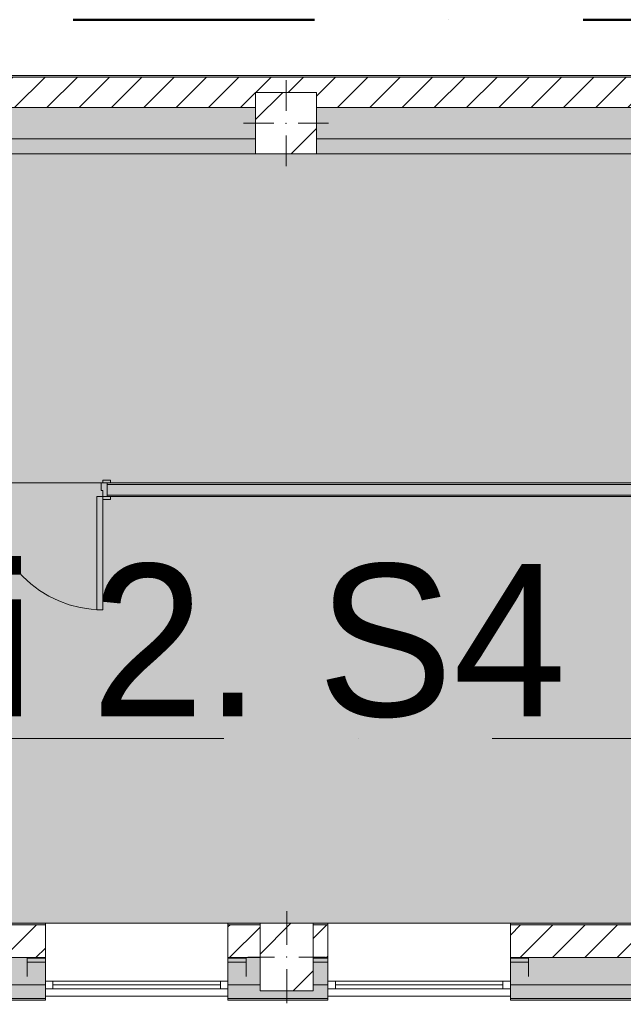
# Model space of a CAD drawing. Header units: millimetres. Extents: x -30280 to 132640, y -81242 to 8968.
# Tile 20 of 46: x -8951 to -4984, y -1726 to 4746. Entities that reach past the tile are written whole.
import ezdxf

# ---------------------------------------------------------------- set-up
doc = ezdxf.new("R2010")
doc.units = ezdxf.units.MM
doc.header["$MEASUREMENT"] = 0
for name, pattern in [('Dot & Dashed', [3351.388812, 1587.5, -881.944444, 0, -881.944368]), ('Punto & Rayas', [3351.388812, 1587.5, -881.944444, 0, -881.944368]), ('Wipeout_Contour', [1000, 0, -1000])]:
    doc.linetypes.add(name, pattern=pattern)
for name, color, linetype, lineweight, true_color in [('01_2D_Ambit_Pluma_Nº__242', 7, 'Continuous', 50, 0xfb0013), ('12_FAÇ_Façana_Pluma_Nº__102', 7, 'Continuous', 5, 0xcccccc), ('12_FAÇ_Façana_Pluma_Nº__174', 7, 'Continuous', 13, 0xe4ad2c), ('12_FAÇ_Façana_Pluma_Nº__176', 7, 'Continuous', 15, 0x93a0c6), ('14_PAV_Paviment existent_Pluma_Nº__197', 7, 'Continuous', 0, 0xffe68e), ('Demolido_07_CR_Cel Ras_Pluma_Nº__102', 7, 'Continuous', 5, 0xcccccc), ('Demolido_08_Envans_Pluma_Nº__102', 7, 'Continuous', 5, 0xcccccc), ('Demolido_08_Envans_Pluma_Nº__176', 7, 'Continuous', 15, 0x93a0c6), ('Demolido_Puertas Archicad_Pluma_Nº__3', 7, 'Continuous', 5, 0xa4a4a4)]:
    doc.layers.add(name, color=color, linetype=linetype, lineweight=lineweight, true_color=true_color)
for name, color, linetype in [('10_ESTR_Pilars', 7, 'Continuous'), ('12_FAÇ_Façana', 7, 'Continuous'), ('14_PAV_Paviment existent', 7, 'Continuous'), ('16_SEC_Seccions EA', 7, 'Continuous'), ('Demolido_07_CR_Cel Ras', 7, 'Continuous'), ('Demolido_08_Envans', 7, 'Continuous'), ('Demolido_Puertas Archicad', 7, 'Continuous'), ('Ventanas Archicad', 7, 'Continuous')]:
    doc.layers.add(name, color=color, linetype=linetype)
for name, color, linetype, lineweight in [('10_ESTR_Pilars_Pluma_Nº__20', 1, 'Continuous', 5), ('10_ESTR_Pilars_Pluma_Nº__28', 7, 'Continuous', 20), ('10_ESTR_Pilars_Pluma_Nº__42', 8, 'Continuous', 25), ('12_FAÇ_Façana_Pluma_Nº__1', 7, 'Continuous', 5), ('12_FAÇ_Façana_Pluma_Nº__2', 8, 'Continuous', 5), ('12_FAÇ_Façana_Pluma_Nº__7', 7, 'Continuous', 5), ('14_PAV_Paviment existent_Pluma_Nº__89', 7, 'Continuous', 5), ('16_SEC_Seccions EA_Pluma_Nº__192', 150, 'Continuous', 0), ('16_SEC_Seccions EA_Pluma_Nº__25', 5, 'Continuous', 5), ('Demolido_08_Envans_Pluma_Nº__7', 7, 'Continuous', 5), ('Demolido_12_FAÇ_Façana_Pluma_Nº__7', 7, 'Continuous', 5), ('Demolido_Puertas Archicad_Pluma_Nº__1', 7, 'Continuous', 5), ('Demolido_Puertas Archicad_Pluma_Nº__7', 7, 'Continuous', 5), ('Ventanas Archicad_Pluma_Nº__1', 7, 'Continuous', 5), ('Ventanas Archicad_Pluma_Nº__7', 7, 'Continuous', 5)]:
    doc.layers.add(name, color=color, linetype=linetype, lineweight=lineweight)
doc.styles.add('Estilo_Generado_1', font='txt')
pattern_1 = [(45, (0, 0), (-106.066, 106.066), [])]
pattern_2 = [(0, (0, 0), (0, 375), [0, -375])]
pattern_3 = [(45, (0, 0), (-229.81, 229.81), [])]

# ---------------------------------------------------------------- blocks, each defined once
blk = doc.blocks.new('Forjado_1_3', base_point=(5758.9, 1700.9))
at = {"layer": '14_PAV_Paviment existent_Pluma_Nº__197', "linetype": 'Continuous', "lineweight": 0, "true_color": 0x3f3923}
blk.add_hatch(color=39, dxfattribs=at).paths.add_polyline_path([(5758.9, 1700.9), (5758.9, 3863.5), (-28038.7, 3863.5), (-28050.8, 1700.9)])
at = {"layer": '14_PAV_Paviment existent_Pluma_Nº__89', "color": 7, "linetype": 'Continuous', "lineweight": 5, "flags": 128}
blk.add_lwpolyline([(5758.9, 1700.9), (-28050.8, 1700.9), (-28038.7, 3863.5), (5758.9, 3863.5)], close=True, dxfattribs=at)
blk = doc.blocks.new('Forjado_3_3', base_point=(-28092.2, -1194))
at = {"layer": 'Demolido_07_CR_Cel Ras', "linetype": 'Continuous', "lineweight": 0, "true_color": 0x3f3f3f}
blk.add_hatch(color=250, dxfattribs=at).paths.add_polyline_path([(-28092.2, -1194), (-1681.1, -1194), (-1681.1, -12339), (-1971.1, -12439), (-18763.6, -12339), (-18763.6, -17084), (-1670.4, -17244), (5828.9, -17239), (5828.9, -16789), (6428.9, -16799), (6428.9, -12439), (6178.9, -12439), (6061.7, -1189.8), (7253.9, -1194), (7253.9, 3863.5), (-28092.2, 3863.5)])
at = {"layer": 'Demolido_07_CR_Cel Ras_Pluma_Nº__102', "color": 254, "linetype": 'Continuous', "lineweight": 5, "true_color": 0xcccccc, "flags": 128}
blk.add_lwpolyline([(-28092.2, -1194), (-1681.1, -1194), (-1681.1, -12339), (-1971.1, -12439), (-18763.6, -12339), (-18763.6, -17084), (-1670.4, -17244), (5828.9, -17239), (5828.9, -16789), (6428.9, -16799), (6428.9, -12439), (6178.9, -12439), (6061.7, -1189.8), (7253.9, -1194), (7253.9, 3863.5), (-28092.2, 3863.5)], close=True, dxfattribs=at)
blk = doc.blocks.new('Muro_3_3', base_point=(11882.6, 4378.5))
at = {"layer": '12_FAÇ_Façana_Pluma_Nº__102', "linetype": 'Continuous', "lineweight": 0, "true_color": 0xe5e5e5}
for points in [[(-18509.8, 3963.5), (-18509.8, 3863.5), (-7400.5, 3863.5), (-7400.5, 3963.5)], [(-7000.5, 3963.5), (-7000.5, 3863.5), (-2000.5, 3863.5), (-2000.5, 3963.5)]]:
    blk.add_hatch(color=254, dxfattribs=at).paths.add_polyline_path(points)
at = {"layer": '12_FAÇ_Façana_Pluma_Nº__174', "linetype": 'Continuous', "lineweight": 13, "true_color": 0xe4ad2c}
for points in [[(-18509.8, 3963.5), (-7400.5, 3963.5), (-7400.5, 4168.5), (-18509.8, 4168.5)], [(-7000.5, 3963.5), (-2000.5, 3963.5), (-2000.5, 4168.5), (-7000.5, 4168.5)]]:
    blk.add_hatch(color=42, dxfattribs=at).paths.add_polyline_path(points)
at = {"layer": '12_FAÇ_Façana_Pluma_Nº__176', "linetype": 'Continuous', "lineweight": 0, "true_color": 0x495063}
blk.add_hatch(color=251, dxfattribs=at).paths.add_polyline_path([(-25879.1, 4368.5), (-1110.5, 4368.5), (-1110.5, 4378.5), (-25879.1, 4378.5)])
at = {"layer": '12_FAÇ_Façana_Pluma_Nº__2', "linetype": 'Continuous', "lineweight": 5}
h = blk.add_hatch(dxfattribs=at)
h.set_pattern_fill('Ceramic_0003', color=8, style=0, pattern_type=2)
h.set_pattern_definition(pattern_1)
h.paths.add_polyline_path([(-1110.5, 4368.5), (-25879.1, 4368.5), (-25879.1, 4168.5), (-21909.8, 4168.5), (-21909.8, 4268), (-21509.8, 4268), (-21509.8, 4168.5), (-18909.8, 4168.5), (-18909.8, 4268), (-18509.8, 4268), (-18509.8, 4168.5), (-7400.5, 4168.5), (-7400.5, 4268), (-7000.5, 4268), (-7000.5, 4168.5), (-2000.5, 4168.5), (-2000.5, 4268), (-1600.5, 4268), (-1600.5, 4168.5), (-1110.5, 4168.5)])
at = {"layer": '12_FAÇ_Façana_Pluma_Nº__7', "color": 7, "linetype": 'Continuous', "lineweight": 5}
for p, q in [((-1110.5, 4368.5), (-25879.1, 4368.5)), ((-7400.5, 4168.5), (-18509.8, 4168.5)), ((-2000.5, 4168.5), (-7000.5, 4168.5)), ((-18509.8, 3963.5), (-7400.5, 3963.5)), ((-7000.5, 3963.5), (-2000.5, 3963.5))]:
    blk.add_line(p, q, dxfattribs=at)
at = {"layer": '12_FAÇ_Façana_Pluma_Nº__7', "color": 7, "linetype": 'Continuous', "lineweight": 5, "flags": 128}
for points in [[(-1110.5, 4378.5), (-25879.1, 4378.5)], [(-12747, 3863.5), (-7400.5, 3863.5)], [(-7000.5, 3863.5), (-2000.5, 3863.5)]]:
    blk.add_lwpolyline(points, dxfattribs=at)
blk = doc.blocks.new('Ventana Vertical Multi-Faja 27_5')
at = {"layer": 'Ventanas Archicad_Pluma_Nº__1', "color": 7, "linetype": 'Continuous', "lineweight": 5}
for p, q in [((-600, 50), (600, 50)), ((-600, 0), (-550, 0)), ((-550, 0), (-550, -50)), ((-550, 0), (550, 0)), ((550, -50), (550, 0)), ((550, 0), (600, 0)), ((-550, -50), (-600, -50)), ((-550, -25), (550, -25)), ((550, -50), (-550, -50)), ((600, -50), (550, -50)), ((-600, -200), (-600, -175)), ((600, -200), (600, -175)), ((-600, -430), (600, -430))]:
    blk.add_line(p, q, dxfattribs=at)
at = {"layer": 'Ventanas Archicad_Pluma_Nº__7', "color": 7, "linetype": 'Continuous', "lineweight": 5}
for p, q in [((-600, 50), (-600, 40)), ((-600, 40), (-600, 0)), ((-600, 40), (-600, 0)), ((-600, 0), (-600, -50)), ((-600, 0), (-600, -50)), ((-600, 0), (-600, -50)), ((-600, 0), (-600, -50)), ((600, 50), (600, 40)), ((600, 40), (600, 0)), ((600, 40), (600, 0)), ((600, 0), (600, -50)), ((600, 0), (600, -50)), ((600, 0), (600, -50)), ((600, 0), (600, -50)), ((-600, -50), (-600, -80)), ((-600, -50), (-600, -80)), ((600, -50), (600, -80)), ((600, -50), (600, -80)), ((-600, -80), (-600, -175)), ((-600, -80), (-600, -175)), ((600, -80), (600, -175)), ((600, -80), (600, -175)), ((-600, -200), (-600, -420)), ((600, -200), (600, -420)), ((-600, -420), (-600, -430)), ((600, -420), (600, -430))]:
    blk.add_line(p, q, dxfattribs=at)
blk = doc.blocks.new('Muro_6_3', base_point=(-6926, -1194))
at = {"layer": '12_FAÇ_Façana', "linetype": 'Continuous', "lineweight": 0, "true_color": 0x000000}
h = blk.add_hatch(dxfattribs=at)
h.set_pattern_fill('Yeso_0003', color=18, style=0, pattern_type=2)
h.set_pattern_definition(pattern_2)
h.paths.add_polyline_path([(-6926, -1424), (-7046, -1424), (-7046, -1449), (-6926, -1449)])
h = blk.add_hatch(dxfattribs=at)
h.set_pattern_fill('Yeso_0003', color=18, style=0, pattern_type=2)
h.set_pattern_definition(pattern_2)
h.paths.add_polyline_path([(-5726, -1424), (-5726, -1449), (-5606, -1449), (-5606, -1424)])
at = {"layer": '12_FAÇ_Façana_Pluma_Nº__102', "linetype": 'Continuous', "lineweight": 0, "true_color": 0xe5e5e5}
for points in [[(-7046, -1544), (-6926, -1664), (-6926, -1449), (-7046, -1449)], [(-5606, -1544), (-5606, -1449), (-5726, -1449), (-5726, -1664)]]:
    blk.add_hatch(color=254, dxfattribs=at).paths.add_polyline_path(points)
at = {"layer": '12_FAÇ_Façana_Pluma_Nº__1', "color": 7, "linetype": 'Continuous', "lineweight": 5}
for p, q in [((-7046, -1424), (-6926, -1424)), ((-7046, -1449), (-7046, -1424)), ((-6926, -1449), (-7046, -1449)), ((-6926, -1424), (-6926, -1449)), ((-5726, -1424), (-5726, -1449)), ((-5606, -1424), (-5726, -1424)), ((-5726, -1449), (-5606, -1449)), ((-5606, -1449), (-5606, -1424))]:
    blk.add_line(p, q, dxfattribs=at)
at = {"layer": '12_FAÇ_Façana_Pluma_Nº__7', "color": 7, "linetype": 'Continuous', "lineweight": 5}
for p, q in [((-6926, -1204), (-6926, -1194)), ((-6926, -1424), (-6926, -1204)), ((-5726, -1204), (-5726, -1194)), ((-5726, -1424), (-5726, -1204)), ((-7046, -1544), (-7046, -1449)), ((-6926, -1544), (-6926, -1449)), ((-6926, -1544), (-6926, -1449)), ((-5726, -1544), (-5726, -1449)), ((-5726, -1544), (-5726, -1449)), ((-5606, -1544), (-5606, -1449)), ((-6926, -1574), (-6926, -1544)), ((-6926, -1574), (-6926, -1544)), ((-5726, -1574), (-5726, -1544)), ((-5726, -1574), (-5726, -1544)), ((-6926, -1624), (-6926, -1574)), ((-6926, -1624), (-6926, -1574)), ((-5726, -1624), (-5726, -1574)), ((-5726, -1624), (-5726, -1574)), ((-6926, -1664), (-6926, -1624)), ((-6926, -1664), (-6926, -1624)), ((-6926, -1674), (-6926, -1664)), ((-5726, -1664), (-5726, -1624)), ((-5726, -1664), (-5726, -1624)), ((-5726, -1674), (-5726, -1664))]:
    blk.add_line(p, q, dxfattribs=at)
at = {"layer": 'Ventanas Archicad', "color": 253, "linetype": 'Continuous', "lineweight": 5, "true_color": 0xa4a4a6, "zscale": 1000, "rotation": 180}
blk.add_blockref('Ventana Vertical Multi-Faja 27_5', (-6326, -1624), dxfattribs=at)
blk = doc.blocks.new('Muro_7_3', base_point=(-5726, -1194))
at = {"layer": '12_FAÇ_Façana_Pluma_Nº__102', "linetype": 'Continuous', "lineweight": 0, "true_color": 0xe5e5e5}
for points in [[(-5726, -1689), (-3383.4, -1689), (-3383.4, -1599), (-5726, -1599)], [(-5726, -1699), (-3383.4, -1699), (-3383.4, -1689), (-5726, -1689)]]:
    blk.add_hatch(color=254, dxfattribs=at).paths.add_polyline_path(points)
at = {"layer": '12_FAÇ_Façana_Pluma_Nº__174', "linetype": 'Continuous', "lineweight": 13, "true_color": 0xe4ad2c}
blk.add_hatch(color=42, dxfattribs=at).paths.add_polyline_path([(-5726, -1599), (-3383.4, -1599), (-3383.4, -1419), (-5726, -1419)])
at = {"layer": '12_FAÇ_Façana_Pluma_Nº__176', "linetype": 'Continuous', "lineweight": 0, "true_color": 0x495063}
blk.add_hatch(color=251, dxfattribs=at).paths.add_polyline_path([(-3383.4, -1194), (-5726, -1194), (-5726, -1204), (-3383.4, -1204)])
at = {"layer": '12_FAÇ_Façana_Pluma_Nº__2', "linetype": 'Continuous', "lineweight": 5}
h = blk.add_hatch(dxfattribs=at)
h.set_pattern_fill('Ceramic_0003', color=8, style=0, pattern_type=2)
h.set_pattern_definition(pattern_1)
h.paths.add_polyline_path([(-5726, -1419), (-3383.4, -1419), (-3383.4, -1204), (-5726, -1204)])
at = {"layer": '12_FAÇ_Façana_Pluma_Nº__7', "color": 7, "linetype": 'Continuous', "lineweight": 5}
for p, q in [((-3383.4, -1204), (-5726, -1204)), ((-5726, -1419), (-3383.4, -1419)), ((-5726, -1599), (-3383.4, -1599)), ((-5726, -1689), (-3383.4, -1689))]:
    blk.add_line(p, q, dxfattribs=at)
at = {"layer": '12_FAÇ_Façana_Pluma_Nº__7', "color": 7, "linetype": 'Continuous', "lineweight": 5, "flags": 128}
for points in [[(-3383.4, -1194), (-5726, -1194)], [(-5726, -1419), (-5726, -1424)], [(-3383.4, -1424), (-3383.4, -1419)], [(-5726, -1544), (-5726, -1599)], [(-3383.4, -1599), (-3383.4, -1544)], [(-5726, -1664), (-5726, -1699)], [(-3383.4, -1699), (-3383.4, -1664)], [(-5726, -1699), (-3383.4, -1699)]]:
    blk.add_lwpolyline(points, dxfattribs=at)
blk = doc.blocks.new('Muro_8_3', base_point=(-7581.9, -1194))
at = {"layer": '12_FAÇ_Façana_Pluma_Nº__102', "linetype": 'Continuous', "lineweight": 0, "true_color": 0xe5e5e5}
for points in [[(-7371.1, -1599), (-7581.9, -1599), (-7581.9, -1689), (-6926, -1689), (-6926, -1599), (-7021.1, -1599), (-7021.1, -1639), (-7371.1, -1639)], [(-7581.9, -1699), (-6926, -1699), (-6926, -1689), (-7581.9, -1689)]]:
    blk.add_hatch(color=254, dxfattribs=at).paths.add_polyline_path(points)
at = {"layer": '12_FAÇ_Façana_Pluma_Nº__174', "linetype": 'Continuous', "lineweight": 13, "true_color": 0xe4ad2c}
for points in [[(-7581.9, -1599), (-7371.1, -1599), (-7371.1, -1419), (-7581.9, -1419)], [(-7021.1, -1599), (-6926, -1599), (-6926, -1419), (-7021.1, -1419)]]:
    blk.add_hatch(color=42, dxfattribs=at).paths.add_polyline_path(points)
at = {"layer": '12_FAÇ_Façana_Pluma_Nº__176', "linetype": 'Continuous', "lineweight": 0, "true_color": 0x495063}
for points in [[(-7581.9, -1194), (-7581.9, -1204), (-7371.1, -1204), (-7371.1, -1194)], [(-7021.1, -1194), (-7021.1, -1204), (-6926, -1204), (-6926, -1194)]]:
    blk.add_hatch(color=251, dxfattribs=at).paths.add_polyline_path(points)
at = {"layer": '12_FAÇ_Façana_Pluma_Nº__2', "linetype": 'Continuous', "lineweight": 5}
h = blk.add_hatch(dxfattribs=at)
h.set_pattern_fill('Ceramic_0003', color=8, style=0, pattern_type=2)
h.set_pattern_definition(pattern_1)
h.paths.add_polyline_path([(-7581.9, -1419), (-7371.1, -1419), (-7371.1, -1204), (-7581.9, -1204)])
h = blk.add_hatch(dxfattribs=at)
h.set_pattern_fill('Ceramic_0003', color=8, style=0, pattern_type=2)
h.set_pattern_definition(pattern_1)
h.paths.add_polyline_path([(-7021.1, -1419), (-6926, -1419), (-6926, -1204), (-7021.1, -1204)])
at = {"layer": '12_FAÇ_Façana_Pluma_Nº__7', "color": 7, "linetype": 'Continuous', "lineweight": 5}
for p, q in [((-7371.1, -1204), (-7581.9, -1204)), ((-6926, -1204), (-7021.1, -1204)), ((-7581.9, -1419), (-7371.1, -1419)), ((-7021.1, -1419), (-6926, -1419)), ((-7581.9, -1599), (-7371.1, -1599)), ((-7021.1, -1599), (-6926, -1599)), ((-7581.9, -1689), (-6926, -1689))]:
    blk.add_line(p, q, dxfattribs=at)
at = {"layer": '12_FAÇ_Façana_Pluma_Nº__7', "color": 7, "linetype": 'Continuous', "lineweight": 5, "flags": 128}
for points in [[(-7371.1, -1194), (-7581.9, -1194)], [(-6926, -1194), (-7021.1, -1194)], [(-7581.9, -1419), (-7581.9, -1424)], [(-6926, -1424), (-6926, -1419)], [(-7581.9, -1544), (-7581.9, -1599)], [(-6926, -1599), (-6926, -1544)], [(-7581.9, -1664), (-7581.9, -1699)], [(-6926, -1699), (-6926, -1664)], [(-7581.9, -1699), (-6926, -1699)]]:
    blk.add_lwpolyline(points, dxfattribs=at)
blk = doc.blocks.new('Muro_9_3', base_point=(-8781.9, -1194))
at = {"layer": '12_FAÇ_Façana', "linetype": 'Continuous', "lineweight": 0, "true_color": 0x000000}
h = blk.add_hatch(dxfattribs=at)
h.set_pattern_fill('Yeso_0003', color=18, style=0, pattern_type=2)
h.set_pattern_definition(pattern_2)
h.paths.add_polyline_path([(-8781.9, -1424), (-8901.9, -1424), (-8901.9, -1449), (-8781.9, -1449)])
h = blk.add_hatch(dxfattribs=at)
h.set_pattern_fill('Yeso_0003', color=18, style=0, pattern_type=2)
h.set_pattern_definition(pattern_2)
h.paths.add_polyline_path([(-7581.9, -1424), (-7581.9, -1449), (-7461.9, -1449), (-7461.9, -1424)])
at = {"layer": '12_FAÇ_Façana_Pluma_Nº__102', "linetype": 'Continuous', "lineweight": 0, "true_color": 0xe5e5e5}
for points in [[(-8901.9, -1544), (-8781.9, -1664), (-8781.9, -1449), (-8901.9, -1449)], [(-7461.9, -1544), (-7461.9, -1449), (-7581.9, -1449), (-7581.9, -1664)]]:
    blk.add_hatch(color=254, dxfattribs=at).paths.add_polyline_path(points)
at = {"layer": '12_FAÇ_Façana_Pluma_Nº__1', "color": 7, "linetype": 'Continuous', "lineweight": 5}
for p, q in [((-8901.9, -1424), (-8781.9, -1424)), ((-8901.9, -1449), (-8901.9, -1424)), ((-8781.9, -1449), (-8901.9, -1449)), ((-8781.9, -1424), (-8781.9, -1449)), ((-7581.9, -1424), (-7581.9, -1449)), ((-7461.9, -1424), (-7581.9, -1424)), ((-7581.9, -1449), (-7461.9, -1449)), ((-7461.9, -1449), (-7461.9, -1424))]:
    blk.add_line(p, q, dxfattribs=at)
at = {"layer": '12_FAÇ_Façana_Pluma_Nº__7', "color": 7, "linetype": 'Continuous', "lineweight": 5}
for p, q in [((-8781.9, -1204), (-8781.9, -1194)), ((-8781.9, -1424), (-8781.9, -1204)), ((-7581.9, -1204), (-7581.9, -1194)), ((-7581.9, -1424), (-7581.9, -1204)), ((-8901.9, -1544), (-8901.9, -1449)), ((-8781.9, -1544), (-8781.9, -1449)), ((-8781.9, -1544), (-8781.9, -1449)), ((-7581.9, -1544), (-7581.9, -1449)), ((-7581.9, -1544), (-7581.9, -1449)), ((-7461.9, -1544), (-7461.9, -1449)), ((-8781.9, -1574), (-8781.9, -1544)), ((-8781.9, -1574), (-8781.9, -1544)), ((-7581.9, -1574), (-7581.9, -1544)), ((-7581.9, -1574), (-7581.9, -1544)), ((-8781.9, -1624), (-8781.9, -1574)), ((-8781.9, -1624), (-8781.9, -1574)), ((-7581.9, -1624), (-7581.9, -1574)), ((-7581.9, -1624), (-7581.9, -1574)), ((-8781.9, -1664), (-8781.9, -1624)), ((-8781.9, -1664), (-8781.9, -1624)), ((-8781.9, -1674), (-8781.9, -1664)), ((-7581.9, -1664), (-7581.9, -1624)), ((-7581.9, -1664), (-7581.9, -1624)), ((-7581.9, -1674), (-7581.9, -1664))]:
    blk.add_line(p, q, dxfattribs=at)
at = {"layer": 'Ventanas Archicad', "color": 253, "linetype": 'Continuous', "lineweight": 5, "true_color": 0xa4a4a6, "zscale": 1000, "rotation": 180}
blk.add_blockref('Ventana Vertical Multi-Faja 27_5', (-8181.9, -1624), dxfattribs=at)
blk = doc.blocks.new('Muro_10_3', base_point=(-12935.9, -1194))
at = {"layer": '12_FAÇ_Façana_Pluma_Nº__102', "linetype": 'Continuous', "lineweight": 0, "true_color": 0xe5e5e5}
for points in [[(-12935.9, -1599), (-12935.9, -1689), (-12837, -1689), (-12837, -1614), (-12886.8, -1614), (-12886.8, -1599)], [(-12837, -1614), (-12837, -1689), (-12747, -1689), (-12747, -1614)], [(-12747, -1689), (-8781.9, -1689), (-8781.9, -1599), (-12035.9, -1599), (-12035.9, -1614), (-12435.9, -1614), (-12435.9, -1599), (-12486.8, -1599), (-12486.8, -1614), (-12747, -1614)], [(-12935.9, -1699), (-8781.9, -1699), (-8781.9, -1689), (-12935.9, -1689)]]:
    blk.add_hatch(color=254, dxfattribs=at).paths.add_polyline_path(points)
at = {"layer": '12_FAÇ_Façana_Pluma_Nº__174', "linetype": 'Continuous', "lineweight": 13, "true_color": 0xe4ad2c}
for points in [[(-12935.9, -1419), (-12935.9, -1599), (-12886.8, -1599), (-12886.8, -1419)], [(-12486.8, -1419), (-12486.8, -1599), (-12435.9, -1599), (-12435.9, -1419)], [(-12035.9, -1419), (-12035.9, -1599), (-8781.9, -1599), (-8781.9, -1419)]]:
    blk.add_hatch(color=42, dxfattribs=at).paths.add_polyline_path(points)
at = {"layer": '12_FAÇ_Façana_Pluma_Nº__176', "linetype": 'Continuous', "lineweight": 0, "true_color": 0x495063}
for points in [[(-12847, -1194), (-12935.9, -1194), (-12935.9, -1204), (-12847, -1204)], [(-12837, -1194), (-12847, -1194), (-12847, -1204), (-12837, -1204)], [(-12737, -1194), (-12747, -1194), (-12747, -1204), (-12737, -1204)], [(-12737, -1204), (-8781.9, -1204), (-8781.9, -1194), (-12737, -1194)]]:
    blk.add_hatch(color=251, dxfattribs=at).paths.add_polyline_path(points)
at = {"layer": '12_FAÇ_Façana_Pluma_Nº__2', "linetype": 'Continuous', "lineweight": 5}
h = blk.add_hatch(dxfattribs=at)
h.set_pattern_fill('Ceramic_0003', color=8, style=0, pattern_type=2)
h.set_pattern_definition(pattern_1)
h.paths.add_polyline_path([(-12935.9, -1204), (-12935.9, -1419), (-12886.8, -1419), (-12886.8, -1214), (-12837, -1214), (-12837, -1204)])
h = blk.add_hatch(dxfattribs=at)
h.set_pattern_fill('Ceramic_0003', color=8, style=0, pattern_type=2)
h.set_pattern_definition(pattern_1)
h.paths.add_polyline_path([(-12747, -1214), (-12486.8, -1214), (-12486.8, -1419), (-12435.9, -1419), (-12435.9, -1214), (-12035.9, -1214), (-12035.9, -1419), (-8781.9, -1419), (-8781.9, -1204), (-12747, -1204)])
at = {"layer": '12_FAÇ_Façana_Pluma_Nº__7', "color": 7, "linetype": 'Continuous', "lineweight": 5}
for p, q in [((-12837, -1204), (-12935.9, -1204)), ((-8781.9, -1204), (-12747, -1204)), ((-12935.9, -1419), (-12886.8, -1419)), ((-12486.8, -1419), (-12435.9, -1419)), ((-12035.9, -1419), (-8781.9, -1419)), ((-12935.9, -1599), (-12886.8, -1599)), ((-12486.8, -1599), (-12435.9, -1599)), ((-12035.9, -1599), (-8781.9, -1599)), ((-12935.9, -1689), (-12837, -1689)), ((-12837, -1689), (-12747, -1689)), ((-12747, -1689), (-8781.9, -1689))]:
    blk.add_line(p, q, dxfattribs=at)
at = {"layer": '12_FAÇ_Façana_Pluma_Nº__7', "color": 7, "linetype": 'Continuous', "lineweight": 5, "flags": 128}
for points in [[(-12847, -1194), (-12935.9, -1194)], [(-8781.9, -1194), (-12737, -1194)], [(-12935.9, -1419), (-12935.9, -1424)], [(-8781.9, -1424), (-8781.9, -1419)], [(-12935.9, -1544), (-12935.9, -1599)], [(-8781.9, -1599), (-8781.9, -1544)], [(-12935.9, -1664), (-12935.9, -1699)], [(-8781.9, -1699), (-8781.9, -1664)], [(-12935.9, -1699), (-8781.9, -1699)]]:
    blk.add_lwpolyline(points, dxfattribs=at)
at = {"layer": 'Demolido_12_FAÇ_Façana_Pluma_Nº__7', "color": 7, "linetype": 'Continuous', "lineweight": 5}
for p, q in [((-12837, -1194), (-12837, -1204)), ((-12837, -1204), (-12837, -1214)), ((-12747, -1204), (-12747, -1194)), ((-12747, -1214), (-12747, -1204))]:
    blk.add_line(p, q, dxfattribs=at)
blk = doc.blocks.new('Puerta 27_16')
at = {"layer": 'Demolido_Puertas Archicad_Pluma_Nº__1', "color": 7, "linetype": 'Continuous', "lineweight": 5}
for p, q in [((332, 0), (332, 744)), ((332, 744), (372, 744)), ((372, 744), (372, 0)), ((-422, 0), (-422, 19)), ((-422, 19), (-372, 19)), ((-372, 0), (-422, 0)), ((-372, 0), (-400, 0)), ((-400, 0), (-400, -90)), ((-372, 19), (-372, 0)), ((-372, -40), (-372, 0)), ((372, 0), (332, 0)), ((372, 19), (422, 19)), ((372, 0), (372, 19)), ((422, 0), (372, 0)), ((400, 0), (372, 0)), ((372, 0), (372, -40)), ((400, -90), (400, 0)), ((422, 19), (422, 0)), ((-360, -40), (-372, -40)), ((-360, -90), (-360, -40)), ((372, -40), (360, -40)), ((360, -40), (360, -90)), ((-422, -109), (-422, -90)), ((-422, -90), (-372, -90)), ((-372, -109), (-422, -109)), ((-400, -90), (-360, -90)), ((-372, -90), (-372, -109)), ((360, -90), (400, -90)), ((372, -90), (422, -90)), ((372, -109), (372, -90)), ((422, -109), (372, -109)), ((422, -90), (422, -109))]:
    blk.add_line(p, q, dxfattribs=at)
at = {"layer": 'Demolido_Puertas Archicad_Pluma_Nº__3', "color": 253, "linetype": 'Continuous', "lineweight": 5, "true_color": 0xa4a4a4}
blk.add_arc((372, 0), 744, 90, 180, dxfattribs=at)
at = {"layer": 'Demolido_Puertas Archicad_Pluma_Nº__7', "color": 7, "linetype": 'Continuous', "lineweight": 5}
for p, q in [((-400, 0), (-422, 0)), ((-400, 0), (-422, 0)), ((-400, 0), (-400, -10)), ((-400, 0), (-400, -10)), ((400, 0), (400, -10)), ((400, 0), (400, -10)), ((400, 0), (422, 0)), ((400, 0), (422, 0)), ((-400, -10), (-400, -80)), ((-400, -10), (-400, -80)), ((400, -10), (400, -80)), ((400, -10), (400, -80)), ((-400, -90), (-422, -90)), ((-400, -90), (-422, -90)), ((-400, -80), (-400, -90)), ((-400, -80), (-400, -90)), ((400, -80), (400, -90)), ((400, -80), (400, -90)), ((400, -90), (422, -90)), ((400, -90), (422, -90))]:
    blk.add_line(p, q, dxfattribs=at)
blk = doc.blocks.new('Muro_106_3', base_point=(-18761.1, 1610.9))
at = {"layer": 'Demolido_08_Envans_Pluma_Nº__102', "linetype": 'Continuous', "lineweight": 0, "true_color": 0xe5e5e5}
blk.add_hatch(color=254, dxfattribs=at).paths.add_polyline_path([(-8376.2, 1620.9), (-1614.7, 1620.9), (-1614.7, 1690.9), (-8376.2, 1690.9)])
at = {"layer": 'Demolido_08_Envans_Pluma_Nº__176', "linetype": 'Continuous', "lineweight": 0, "true_color": 0x495063}
for points in [[(-8376.2, 1690.9), (-1614.7, 1690.9), (-1614.7, 1700.9), (-8376.2, 1700.9)], [(-8376.2, 1620.9), (-8376.2, 1610.9), (-1621.1, 1610.9), (-1621.1, 1620.9)]]:
    blk.add_hatch(color=251, dxfattribs=at).paths.add_polyline_path(points)
at = {"layer": 'Demolido_08_Envans_Pluma_Nº__7', "color": 7, "linetype": 'Continuous', "lineweight": 5}
for p, q in [((-8376.2, 1700.9), (-8354.2, 1700.9)), ((-8376.2, 1690.9), (-8376.2, 1700.9)), ((-1614.7, 1690.9), (-8376.2, 1690.9)), ((-8376.2, 1620.9), (-8376.2, 1690.9)), ((-8376.2, 1620.9), (-1614.7, 1620.9)), ((-8376.2, 1610.9), (-8376.2, 1620.9)), ((-8376.2, 1610.9), (-8354.2, 1610.9))]:
    blk.add_line(p, q, dxfattribs=at)
at = {"layer": 'Demolido_08_Envans_Pluma_Nº__7', "color": 7, "linetype": 'Continuous', "lineweight": 5, "flags": 128}
for points in [[(-1614.7, 1700.9), (-8376.2, 1700.9)], [(-8376.2, 1610.9), (-1621.1, 1610.9)]]:
    blk.add_lwpolyline(points, dxfattribs=at)
at = {"layer": 'Demolido_Puertas Archicad', "color": 253, "linetype": 'Continuous', "lineweight": 5, "true_color": 0xa4a4a6, "xscale": -1, "zscale": 1000, "rotation": 180}
blk.add_blockref('Puerta 27_16', (-8776.2, 1610.9), dxfattribs=at)
blk = doc.blocks.new('Pilar_5_3', base_point=(-7196.1, -1416.5))
at = {"color": 254, "linetype": 'Wipeout_Contour', "lineweight": 0, "ltscale": 29350.059715}
blk.add_wipeout([(-7371.1, -1639), (-7021.1, -1639), (-7021.1, -1194), (-7371.1, -1194)], dxfattribs=at).dxf.layer = '10_ESTR_Pilars'
at = {"layer": '10_ESTR_Pilars_Pluma_Nº__42', "linetype": 'Continuous', "lineweight": 25}
h = blk.add_hatch(dxfattribs=at)
h.set_pattern_fill('00_GCT_trama_45º_e1_400__07', color=8, style=0, pattern_type=2)
h.set_pattern_definition(pattern_3)
h.paths.add_polyline_path([(-7371.1, -1639), (-7021.1, -1639), (-7021.1, -1194), (-7371.1, -1194)])
at = {"layer": '10_ESTR_Pilars_Pluma_Nº__20', "color": 1, "linetype": 'Continuous', "lineweight": 5}
for p, q in [((-7196.1, -1336.5), (-7196.1, -1114)), ((-7276.1, -1416.5), (-7451.1, -1416.5)), ((-7116.1, -1416.5), (-6941.1, -1416.5)), ((-7196.1, -1496.5), (-7196.1, -1719))]:
    blk.add_line(p, q, dxfattribs=at)
blk.add_point((-7196.1, -1416.5), dxfattribs=at)
at = {"layer": '10_ESTR_Pilars_Pluma_Nº__28', "color": 7, "linetype": 'Continuous', "lineweight": 20, "flags": 128}
blk.add_lwpolyline([(-7371.1, -1639), (-7021.1, -1639), (-7021.1, -1194), (-7371.1, -1194)], close=True, dxfattribs=at)
blk = doc.blocks.new('Pilar_33_3', base_point=(-7200.5, 4065.7))
at = {"color": 254, "linetype": 'Wipeout_Contour', "lineweight": 0, "ltscale": 33086.01735}
blk.add_wipeout([(-7400.5, 3863.5), (-7000.5, 3863.5), (-7000.5, 4268), (-7400.5, 4268)], dxfattribs=at).dxf.layer = '10_ESTR_Pilars'
at = {"layer": '10_ESTR_Pilars_Pluma_Nº__42', "linetype": 'Continuous', "lineweight": 25}
h = blk.add_hatch(dxfattribs=at)
h.set_pattern_fill('00_GCT_trama_45º_e1_400__07', color=8, style=0, pattern_type=2)
h.set_pattern_definition(pattern_3)
h.paths.add_polyline_path([(-7400.5, 3863.5), (-7000.5, 3863.5), (-7000.5, 4268), (-7400.5, 4268)])
at = {"layer": '10_ESTR_Pilars_Pluma_Nº__20', "color": 1, "linetype": 'Continuous', "lineweight": 5}
for p, q in [((-7200.5, 4145.7), (-7200.5, 4348)), ((-7280.5, 4065.7), (-7480.5, 4065.7)), ((-7120.5, 4065.7), (-6920.5, 4065.7)), ((-7200.5, 3985.7), (-7200.5, 3783.5))]:
    blk.add_line(p, q, dxfattribs=at)
blk.add_point((-7200.5, 4065.7), dxfattribs=at)
at = {"layer": '10_ESTR_Pilars_Pluma_Nº__28', "color": 7, "linetype": 'Continuous', "lineweight": 20, "flags": 128}
blk.add_lwpolyline([(-7400.5, 3863.5), (-7000.5, 3863.5), (-7000.5, 4268), (-7400.5, 4268)], close=True, dxfattribs=at)
blk = doc.blocks.new('Plano de Corte_1_3', base_point=(-29305.8, 20.2))
at = {"layer": '16_SEC_Seccions EA_Pluma_Nº__192', "color": 150, "linetype": 'Dot & Dashed', "lineweight": 0}
blk.add_line((-29305.8, 20.2), (8307.2, 20.2), dxfattribs=at)
at = {"layer": '16_SEC_Seccions EA_Pluma_Nº__25', "color": 5, "lineweight": 5, "insert": (-5358.9, 153), "char_height": 1000, "attachment_point": 9, "style": 'Estilo_Generado_1'}
blk.add_mtext('\\A1;{\\pqr;\\pt0;\\fGotham Book|b0|i0|c0|p0;\\W1.000000;Plantes 1 i 2. S4}', dxfattribs=at)

msp = doc.modelspace()

# ---------------------------------------------------------------- linework, layer by layer
at = {"layer": '01_2D_Ambit_Pluma_Nº__242', "color": 1, "linetype": 'Punto & Rayas', "lineweight": 50, "true_color": 0xfb0013, "flags": 128}
msp.add_lwpolyline([(-28416.579, -2249.593), (-28416.579, 4745.928), (7590.116, 4745.928), (7590.116, -1864.54), (6642.921, -1864.54), (6642.921, -11392.724), (6642.921, -17756.595), (-18985.875, -17756.595), (-18985.875, -11834.879), (-2447.904, -11834.879), (-2447.904, -2249.593)], close=True, dxfattribs=at)

# ---------------------------------------------------------------- block references
at = {"layer": '12_FAÇ_Façana', "color": 7, "lineweight": 20}
for name, p in [('Muro_3_3', (11882.64, 4378.454)), ('Muro_10_3', (-12935.931, -1193.976)), ('Muro_9_3', (-8781.931, -1193.976)), ('Muro_8_3', (-7581.931, -1193.976)), ('Muro_6_3', (-6926, -1193.976)), ('Muro_7_3', (-5726, -1193.976))]:
    msp.add_blockref(name, p, dxfattribs=at)
at = {"layer": '14_PAV_Paviment existent', "color": 7, "linetype": 'Continuous', "lineweight": 5}
msp.add_blockref('Forjado_1_3', (5758.891, 1700.853), dxfattribs=at)
at = {"layer": 'Demolido_07_CR_Cel Ras', "color": 254, "linetype": 'Continuous', "lineweight": 5, "true_color": 0xcccccc}
msp.add_blockref('Forjado_3_3', (-28092.187, -1193.976), dxfattribs=at)
at = {"layer": 'Demolido_08_Envans', "color": 7, "lineweight": 20}
msp.add_blockref('Muro_106_3', (-18761.109, 1610.853), dxfattribs=at)

# ---------------------------------------------------------------- next in the draw order: block references
at = {"layer": '10_ESTR_Pilars', "color": 7, "lineweight": 20}
for name, p in [('Pilar_33_3', (-7200.468, 4065.732)), ('Pilar_5_3', (-7196.108, -1416.475))]:
    msp.add_blockref(name, p, dxfattribs=at)

# ---------------------------------------------------------------- next in the draw order: block references
at = {"layer": '16_SEC_Seccions EA', "color": 150, "lineweight": 0}
msp.add_blockref('Plano de Corte_1_3', (-29305.766, 20.229), dxfattribs=at)

doc.saveas('drawing.dxf')
